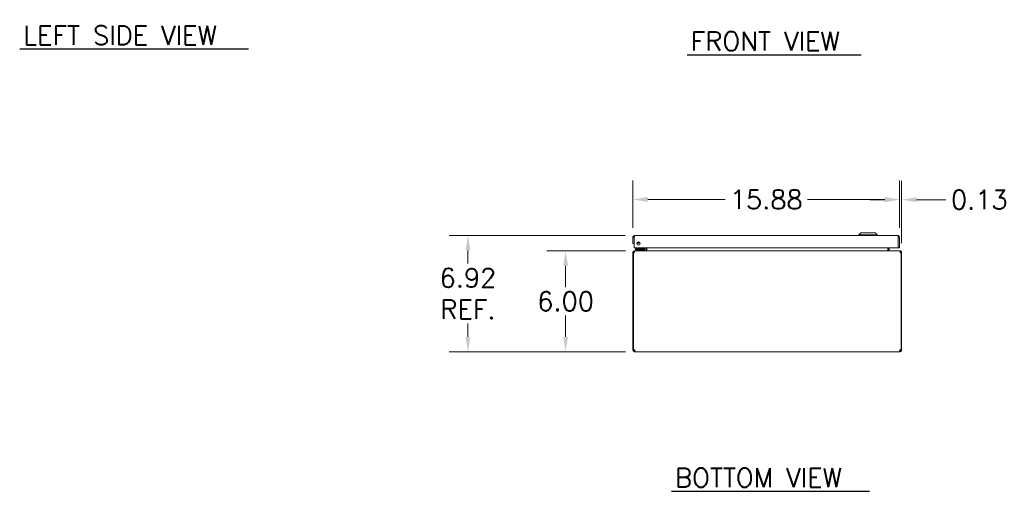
# Model space of a CAD drawing. Header units: inches. Extents: x 6 to 147, y 5 to 94.
# Tile 1 of 9: x 6 to 64, y 5 to 33. Entities that reach past the tile are written whole.
import ezdxf

# ---------------------------------------------------------------- set-up
doc = ezdxf.new("R2010")
doc.units = ezdxf.units.IN
doc.header["$LTSCALE"] = 9
doc.header["$MEASUREMENT"] = 0
for name, color, linetype, lineweight in [('Dimension (ANSI)', 7, 'Continuous', 5), ('Symbol (ANSI)', 7, 'Continuous', 5), ('Visible (ANSI)', 7, 'Continuous', 5)]:
    doc.layers.add(name, color=color, linetype=linetype, lineweight=lineweight)
doc.styles.add('Note Text (ANSI)', font='RomanS.shx')
doc.styles.add('Text Style167', font='RomanS.shx')
doc.dimstyles.new('Default (ANSI)', dxfattribs={"dimscale": 9, "dimtxt": 0.125, "dimasz": 0.098425, "dimexe": 0.125, "dimexo": 0.0625, "dimgap": 0.031496, "dimtad": 0, "dimtih": 1, "dimtoh": 1, "dimrnd": 1e-08, "dimzin": 0, "dimdsep": 46, "dimtxsty": 'Note Text (ANSI)', "dimcen": 0.09, "dimdle": 0.393701, "dimclrd": 256, "dimclre": 256, "dimclrt": 256, "dimadec": 0, "dimazin": 0, "dimtfac": 0.96, "dimtofl": 0, "dimtmove": 0, "dimatfit": 3, "dimfxl": 1, "dimtolj": 1, "dimtzin": 4, "dimlwd": -1, "dimlwe": -1, "dimarcsym": 0})

# ---------------------------------------------------------------- blocks, each defined once
blk = doc.blocks.new('*D14')
at = {"layer": 'Defpoints', "color": 0, "transparency": 16777216}
for p in [(38.089, 19.541), (42.209, 19.541), (42.206, 13.541)]:
    blk.add_point(p, dxfattribs=at)
at = {"layer": 'Dimension (ANSI)', "transparency": 16777216}
for p, q in [((41.646, 19.541), (36.964, 19.541)), ((38.089, 18.655), (38.089, 17.386)), ((38.089, 14.426), (38.089, 15.695)), ((41.644, 13.541), (36.964, 13.541))]:
    blk.add_line(p, q, dxfattribs=at)
for points in [[(37.941, 18.655), (38.237, 18.655), (38.089, 19.541)], [(37.941, 14.426), (38.237, 14.426), (38.089, 13.541)]]:
    blk.add_solid(points, dxfattribs=at)
at = {"layer": 'Dimension (ANSI)', "transparency": 16777216, "insert": (38.089, 16.541), "char_height": 1.125, "attachment_point": 5, "style": 'Note Text (ANSI)'}
blk.add_mtext('\\A1;6.00', dxfattribs=at)
blk = doc.blocks.new('*D15')
at = {"layer": 'Defpoints', "color": 0, "transparency": 16777216}
for p in [(32.276, 20.458), (42.198, 20.458), (42.206, 13.541)]:
    blk.add_point(p, dxfattribs=at)
at = {"layer": 'Dimension (ANSI)', "transparency": 16777216}
for p, q in [((41.635, 20.458), (31.151, 20.458)), ((32.276, 19.572), (32.276, 18.783)), ((32.276, 14.426), (32.276, 15.216)), ((41.644, 13.541), (31.151, 13.541))]:
    blk.add_line(p, q, dxfattribs=at)
for points in [[(32.129, 19.572), (32.424, 19.572), (32.276, 20.458)], [(32.129, 14.426), (32.424, 14.426), (32.276, 13.541)]]:
    blk.add_solid(points, dxfattribs=at)
at = {"layer": 'Dimension (ANSI)', "transparency": 16777216, "insert": (32.276, 16.999), "char_height": 1.125, "attachment_point": 5, "style": 'Note Text (ANSI)'}
blk.add_mtext('\\A1;6.92{\\PREF.}', dxfattribs=at)
blk = doc.blocks.new('*D16')
at = {"layer": 'Defpoints', "color": 0, "transparency": 16777216}
for p in [(57.967, 22.6), (42.092, 20.353), (57.967, 20.353)]:
    blk.add_point(p, dxfattribs=at)
at = {"layer": 'Dimension (ANSI)', "transparency": 16777216}
for p, q in [((42.092, 20.915), (42.092, 23.725)), ((57.967, 20.915), (57.967, 23.725)), ((42.978, 22.6), (47.577, 22.6)), ((57.082, 22.6), (52.483, 22.6))]:
    blk.add_line(p, q, dxfattribs=at)
for points in [[(42.978, 22.748), (42.978, 22.453), (42.092, 22.6)], [(57.082, 22.748), (57.082, 22.453), (57.967, 22.6)]]:
    blk.add_solid(points, dxfattribs=at)
at = {"layer": 'Dimension (ANSI)', "transparency": 16777216, "insert": (50.03, 22.6), "char_height": 1.125, "attachment_point": 5, "style": 'Note Text (ANSI)'}
blk.add_mtext('\\A1;15.88', dxfattribs=at)
blk = doc.blocks.new('*D17')
at = {"layer": 'Defpoints', "color": 0, "transparency": 16777216}
for p in [(57.967, 22.586), (57.967, 20.353), (58.092, 19.435)]:
    blk.add_point(p, dxfattribs=at)
at = {"layer": 'Dimension (ANSI)', "transparency": 16777216}
for p, q in [((57.967, 20.915), (57.967, 23.711)), ((58.092, 19.998), (58.092, 23.711)), ((57.082, 22.586), (56.196, 22.586)), ((58.978, 22.586), (60.713, 22.586))]:
    blk.add_line(p, q, dxfattribs=at)
for points in [[(57.082, 22.734), (57.082, 22.439), (57.967, 22.586)], [(58.978, 22.734), (58.978, 22.439), (58.092, 22.586)]]:
    blk.add_solid(points, dxfattribs=at)
at = {"layer": 'Dimension (ANSI)', "transparency": 16777216, "insert": (62.711, 22.586), "char_height": 1.125, "attachment_point": 5, "style": 'Note Text (ANSI)'}
blk.add_mtext('\\A1;0.13', dxfattribs=at)

msp = doc.modelspace()

# ---------------------------------------------------------------- linework, layer by layer
at = {"layer": 'Symbol (ANSI)', "lineweight": 30}
for p, q in [((5.5932, 31.5594), (19.21, 31.5594)), ((45.3226, 31.2131), (55.6839, 31.2131)), ((44.39, 5.236), (56.1692, 5.236))]:
    msp.add_line(p, q, dxfattribs=at)
at = {"layer": 'Visible (ANSI)'}
for p, q in [((55.6594, 20.6155), (55.5413, 20.4974)), ((55.6594, 20.6155), (55.5413, 20.4974)), ((55.6594, 20.6155), (56.5255, 20.6155)), ((55.6594, 20.6155), (56.5255, 20.6155)), ((56.5255, 20.6155), (56.6436, 20.4974)), ((56.5255, 20.6155), (56.6436, 20.4974)), ((42.0924, 20.3528), (42.0924, 19.978)), ((42.1664, 20.3528), (42.0924, 20.3528)), ((42.0924, 19.978), (42.1664, 19.978)), ((42.1664, 20.3528), (42.1664, 19.978)), ((42.1775, 19.728), (42.1775, 20.3528)), ((42.1977, 20.458), (57.8622, 20.458)), ((55.5413, 20.4974), (56.6436, 20.4974)), ((55.5413, 20.4974), (55.5413, 20.458)), ((55.5413, 20.4974), (56.6436, 20.4974)), ((55.5413, 20.4974), (55.5413, 20.458)), ((56.6436, 20.4974), (56.6436, 20.458)), ((56.6436, 20.4974), (56.6436, 20.458)), ((57.8824, 20.3528), (57.8824, 19.728)), ((57.8934, 20.3528), (57.8934, 19.728)), ((57.8934, 20.3528), (57.9674, 20.3528)), ((57.9674, 19.728), (57.9674, 20.3528)), ((42.1294, 19.4353), (42.0924, 19.4353)), ((42.0924, 19.4353), (42.0924, 13.6675)), ((42.1775, 19.4353), (42.1294, 19.4353)), ((42.1294, 13.6655), (42.1294, 19.4353)), ((57.8824, 19.728), (42.1775, 19.728)), ((42.2087, 19.5405), (42.1977, 19.5405)), ((42.1977, 19.5337), (42.1977, 19.5405)), ((42.2087, 19.5405), (57.9762, 19.5405)), ((42.3834, 19.6616), (42.2584, 19.6616)), ((42.2584, 19.6025), (42.2584, 19.6616)), ((42.2584, 19.6025), (42.3834, 19.6025)), ((42.2737, 19.6025), (42.2737, 19.5405)), ((42.7354, 19.6616), (42.3834, 19.6616)), ((42.3834, 19.6025), (42.7354, 19.6025)), ((42.657, 19.6762), (42.7088, 19.728)), ((42.8237, 19.6025), (42.7354, 19.6025)), ((42.7624, 19.728), (42.7624, 19.6885)), ((42.8214, 19.6885), (42.8214, 19.728)), ((42.8237, 19.5408), (42.8237, 19.6025)), ((42.8309, 19.5718), (42.8309, 19.728)), ((42.9049, 19.5718), (42.9049, 19.728)), ((42.916, 19.5718), (42.916, 19.728)), ((57.2689, 19.5718), (57.2689, 19.728)), ((57.2799, 19.728), (57.2799, 19.5718)), ((57.3539, 19.5718), (57.3539, 19.728)), ((57.8934, 19.728), (57.9674, 19.728)), ((57.9872, 19.5405), (57.9762, 19.5405)), ((57.9872, 19.5337), (57.9872, 19.5405)), ((58.0554, 19.4353), (58.0074, 19.4353)), ((58.0924, 19.4353), (58.0554, 19.4353)), ((58.0554, 19.4353), (58.0554, 13.6655)), ((58.0924, 13.6675), (58.0924, 19.4353)), ((42.0924, 13.6675), (42.1294, 13.6675)), ((42.0924, 13.6458), (42.0924, 13.6675)), ((42.0924, 13.6458), (42.142, 13.6458)), ((42.1355, 13.6675), (42.1664, 13.6675)), ((42.142, 13.6458), (42.1664, 13.6458)), ((42.1664, 13.6689), (42.1664, 13.6675)), ((42.1664, 13.6675), (42.1664, 13.6458)), ((42.1977, 13.5405), (42.1977, 13.6145)), ((42.1977, 13.6145), (42.2061, 13.6145)), ((42.2061, 13.5405), (42.1977, 13.5405)), ((42.2061, 13.5405), (42.2061, 13.6145)), ((57.9788, 13.5405), (42.2061, 13.5405)), ((57.9788, 13.6145), (57.9788, 13.5405)), ((57.9788, 13.6145), (57.9872, 13.6145)), ((57.9872, 13.5405), (57.9788, 13.5405)), ((57.9872, 13.6145), (57.9872, 13.5405)), ((58.0184, 13.6675), (58.0184, 13.6689)), ((58.0184, 13.6675), (58.0494, 13.6675)), ((58.0184, 13.6458), (58.0184, 13.6675)), ((58.0184, 13.6458), (58.0429, 13.6458)), ((58.0429, 13.6458), (58.0924, 13.6458)), ((58.0554, 13.6675), (58.0924, 13.6675)), ((58.0924, 13.6675), (58.0924, 13.6458))]:
    msp.add_line(p, q, dxfattribs=at)
msp.add_circle((42.4275, 19.978), 0.094, dxfattribs=at)
for centre, radius, start, end in [((42.3524, 20.134), 0.1526, 262.909815, 328.477474), ((42.3524, 20.134), 0.0935, 273.039528, 318.34776), ((42.1977, 19.4353), 0.0312, 128.233663, 180), ((42.6217, 19.7116), 0.05, 270, 315), ((42.7354, 19.6885), 0.086, 270, 0), ((42.7354, 19.6885), 0.0269, 270, 0), ((42.7997, 19.5718), 0.1052, 352.069071, 0), ((57.3852, 19.5718), 0.1052, 180, 187.930929), ((57.9872, 19.4353), 0.0312, 0, 51.766337), ((42.154, 13.6021), 0.068, 40.014915, 111.142545), ((58.0309, 13.6021), 0.068, 68.857455, 139.985085)]:
    msp.add_arc(centre, radius, start, end, dxfattribs=at)
for points, knots in [([(42.1977, 20.458), (42.1593, 20.458), (42.1217, 20.4351), (42.1041, 20.401), (42.0965, 20.3861), (42.0924, 20.3695), (42.0924, 20.3528)], [0, 0, 0, 0, 1.0950581, 1.0950581, 1.0950581, 1.5707963, 1.5707963, 1.5707963, 1.5707963]), ([(42.181, 20.3788), (42.1731, 20.3735), (42.1674, 20.3649), (42.1666, 20.3555), (42.1665, 20.3546), (42.1664, 20.3537), (42.1664, 20.3528)], [0.57367433, 0.57367433, 0.57367433, 0.57367433, 1.48347479, 1.48347479, 1.48347479, 1.57079633, 1.57079633, 1.57079633, 1.57079633]), ([(42.1775, 20.3528), (42.1822, 20.3912), (42.1869, 20.4287), (42.1916, 20.4463), (42.1936, 20.454), (42.1957, 20.458), (42.1977, 20.458)], [0, 0, 0, 0, 1.0950581, 1.0950581, 1.0950581, 1.5707963, 1.5707963, 1.5707963, 1.5707963]), ([(57.8622, 20.458), (57.8669, 20.458), (57.8716, 20.4351), (57.8763, 20.401), (57.8783, 20.3861), (57.8804, 20.3695), (57.8824, 20.3528)], [0, 0, 0, 0, 1.0950581, 1.0950581, 1.0950581, 1.5707963, 1.5707963, 1.5707963, 1.5707963]), ([(57.9674, 20.3528), (57.9674, 20.3912), (57.9446, 20.4287), (57.9104, 20.4463), (57.8956, 20.454), (57.8789, 20.458), (57.8622, 20.458)], [0, 0, 0, 0, 1.0950581, 1.0950581, 1.0950581, 1.5707963, 1.5707963, 1.5707963, 1.5707963]), ([(57.8789, 20.3788), (57.8868, 20.3735), (57.8925, 20.3649), (57.8933, 20.3555), (57.8934, 20.3546), (57.8934, 20.3537), (57.8934, 20.3528)], [0.57367433, 0.57367433, 0.57367433, 0.57367433, 1.48347479, 1.48347479, 1.48347479, 1.57079633, 1.57079633, 1.57079633, 1.57079633]), ([(42.1977, 19.5405), (42.1608, 19.5405), (42.1247, 19.5196), (42.1064, 19.4876), (42.0973, 19.4718), (42.0924, 19.4535), (42.0924, 19.4353)], [-1.5707963, -1.5707963, -1.5707963, -1.5707963, -0.5201457, -0.5201457, -0.5201457, 0, 0, 0, 0]), ([(42.1775, 19.4353), (42.1775, 19.4721), (42.1837, 19.5083), (42.1932, 19.5266), (42.1979, 19.5357), (42.2033, 19.5405), (42.2087, 19.5405)], [0, 0, 0, 0, 1.0506506, 1.0506506, 1.0506506, 1.5707963, 1.5707963, 1.5707963, 1.5707963]), ([(42.916, 19.5718), (42.916, 19.56), (42.8916, 19.5486), (42.8558, 19.5435), (42.8418, 19.5416), (42.8263, 19.5405), (42.8107, 19.5405)], [-3.1415927, -3.1415927, -3.1415927, -3.1415927, -2.0128023, -2.0128023, -2.0128023, -1.5707963, -1.5707963, -1.5707963, -1.5707963]), ([(57.2689, 19.5718), (57.2689, 19.56), (57.2933, 19.5486), (57.3291, 19.5435), (57.3431, 19.5416), (57.3586, 19.5405), (57.3742, 19.5405)], [-3.1415927, -3.1415927, -3.1415927, -3.1415927, -2.0128023, -2.0128023, -2.0128023, -1.5707963, -1.5707963, -1.5707963, -1.5707963]), ([(57.3539, 19.5718), (57.3539, 19.56), (57.3612, 19.5486), (57.3718, 19.5435), (57.376, 19.5416), (57.3806, 19.5405), (57.3852, 19.5405)], [-3.1415927, -3.1415927, -3.1415927, -3.1415927, -2.0128023, -2.0128023, -2.0128023, -1.5707963, -1.5707963, -1.5707963, -1.5707963]), ([(57.9762, 19.5405), (57.9871, 19.5405), (57.9978, 19.5196), (58.0033, 19.4876), (58.006, 19.4718), (58.0074, 19.4535), (58.0074, 19.4353)], [-1.5707963, -1.5707963, -1.5707963, -1.5707963, -0.5201457, -0.5201457, -0.5201457, 0, 0, 0, 0]), ([(58.0924, 19.4353), (58.0924, 19.4721), (58.0715, 19.5083), (58.0395, 19.5266), (58.0237, 19.5357), (58.0054, 19.5405), (57.9872, 19.5405)], [0, 0, 0, 0, 1.0506506, 1.0506506, 1.0506506, 1.5707963, 1.5707963, 1.5707963, 1.5707963]), ([(42.1977, 13.5405), (42.1765, 13.5405), (42.149, 13.5485), (42.1283, 13.5667), (42.1075, 13.5849), (42.0954, 13.6121), (42.093, 13.6349), (42.0926, 13.6386), (42.0924, 13.6423), (42.0924, 13.6458)], [0.8724043, 0.8724043, 0.8724043, 0.8724043, 1.5174992, 1.5174992, 1.5174992, 2.1629855, 2.1629855, 2.1629855, 2.2691883, 2.2691883, 2.2691883, 2.2691883]), ([(42.1664, 13.6458), (42.1664, 13.6374), (42.1713, 13.6258), (42.1803, 13.6198), (42.1859, 13.6161), (42.1924, 13.6145), (42.1977, 13.6145)], [-2.2691883, -2.2691883, -2.2691883, -2.2691883, -1.4113636, -1.4113636, -1.4113636, -0.8724043, -0.8724043, -0.8724043, -0.8724043]), ([(42.2061, 13.6458), (42.2155, 13.6246), (42.2211, 13.5971), (42.2219, 13.5763), (42.2227, 13.5556), (42.2186, 13.5435), (42.2104, 13.5411), (42.2091, 13.5407), (42.2076, 13.5405), (42.2061, 13.5405)], [-0.698392, -0.698392, -0.698392, -0.698392, -0.0532972, -0.0532972, -0.0532972, 0.5921892, 0.5921892, 0.5921892, 0.698392, 0.698392, 0.698392, 0.698392]), ([(57.9788, 13.5405), (57.9694, 13.5405), (57.9638, 13.5485), (57.963, 13.5667), (57.9622, 13.5849), (57.9663, 13.6121), (57.9745, 13.6349), (57.9758, 13.6386), (57.9773, 13.6423), (57.9788, 13.6458)], [2.4432006, 2.4432006, 2.4432006, 2.4432006, 3.0882955, 3.0882955, 3.0882955, 3.7337818, 3.7337818, 3.7337818, 3.8399847, 3.8399847, 3.8399847, 3.8399847]), ([(57.9872, 13.6145), (57.9956, 13.6145), (58.0071, 13.6194), (58.0131, 13.6284), (58.0169, 13.634), (58.0184, 13.6405), (58.0184, 13.6458)], [-2.2691883, -2.2691883, -2.2691883, -2.2691883, -1.4113636, -1.4113636, -1.4113636, -0.8724043, -0.8724043, -0.8724043, -0.8724043]), ([(58.0924, 13.6458), (58.0924, 13.6246), (58.0845, 13.5971), (58.0663, 13.5763), (58.0481, 13.5556), (58.0209, 13.5435), (57.9981, 13.5411), (57.9943, 13.5407), (57.9907, 13.5405), (57.9872, 13.5405)], [0.8724043, 0.8724043, 0.8724043, 0.8724043, 1.5174992, 1.5174992, 1.5174992, 2.1629855, 2.1629855, 2.1629855, 2.2691883, 2.2691883, 2.2691883, 2.2691883])]:
    msp.add_open_spline(points, degree=3, knots=knots, dxfattribs=at)
for points in [[(42.7357, 19.6633), (42.7357, 19.6633), (42.7357, 19.6633), (42.7357, 19.6633)], [(42.7607, 19.6883), (42.7607, 19.6883), (42.7607, 19.6883), (42.7607, 19.6883)], [(42.8091, 19.542), (42.8061, 19.541), (42.8029, 19.5405), (42.7997, 19.5405)], [(42.8309, 19.5718), (42.8309, 19.5645), (42.8282, 19.5574), (42.8236, 19.5518)], [(42.2061, 13.6145), (42.2101, 13.6145), (42.2135, 13.615), (42.216, 13.6161)], [(57.9688, 13.6159), (57.9714, 13.6149), (57.9748, 13.6145), (57.9788, 13.6145)]]:
    msp.add_open_spline(points, degree=3, dxfattribs=at)

# ---------------------------------------------------------------- texts
at = {"layer": 'Symbol (ANSI)', "char_height": 1.125, "attachment_point": 7, "style": 'Text Style167'}
for s, insert in [('LEFT SIDE VIEW', (5.8083, 31.8017)), ('FRONT VIEW', (45.5377, 31.4555)), ('BOTTOM VIEW', (44.6051, 5.4783))]:
    msp.add_mtext(s, dxfattribs=dict(at, insert=insert))

# ---------------------------------------------------------------- dimensions: what is measured, and where the dimension line sits
at = {"layer": 'Dimension (ANSI)'}
for base, p1, p2, angle, override, picture, middle in [((57.9674485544, 22.6002817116), (42.0924485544, 20.352772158), (57.9674485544, 20.352772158), 180, {"dimtih": 0, "dimtoh": 0, "dimdec": 2, "dimtp": 0, "dimtm": 0, "dimtdec": 2, "dimatfit": 1}, '*D16', (50.0299485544, 22.6002817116)), ((57.9674485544, 22.586445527), (58.0924485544, 19.435276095), (57.9674485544, 20.352772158), 180, {"dimtih": 0, "dimtoh": 0, "dimdec": 2, "dimtp": 0, "dimtm": 0, "dimtdec": 2, "dimatfit": 1}, '*D17', (62.7110322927, 22.586445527)), ((38.0891, 19.5405), (42.2061, 13.5405), (42.2087, 19.5405), 90, {"dimdec": 2, "dimtp": 0, "dimtm": 0, "dimtdec": 2, "dimatfit": 1}, '*D14', (38.0891, 16.5405))]:
    dim = msp.add_linear_dim(base=base, p1=p1, p2=p2, angle=angle, dimstyle='Default (ANSI)', override=override, dxfattribs=at)
    dim.commit()
    dim.dimension.update_dxf_attribs({"geometry": picture, "text_midpoint": middle, "dimtype": 160})
dim = msp.add_linear_dim(base=(32.2764, 20.458), p1=(42.2061, 13.5405), p2=(42.1977, 20.458), angle=90, text='<>{\\PREF.}', dimstyle='Default (ANSI)', override={"dimdec": 2, "dimtp": 0, "dimtm": 0, "dimtdec": 2, "dimatfit": 1}, dxfattribs=at)
dim.commit()
dim.dimension.update_dxf_attribs({"geometry": '*D15', "text_midpoint": (32.2764, 16.9993), "dimtype": 160})

doc.saveas('drawing.dxf')
